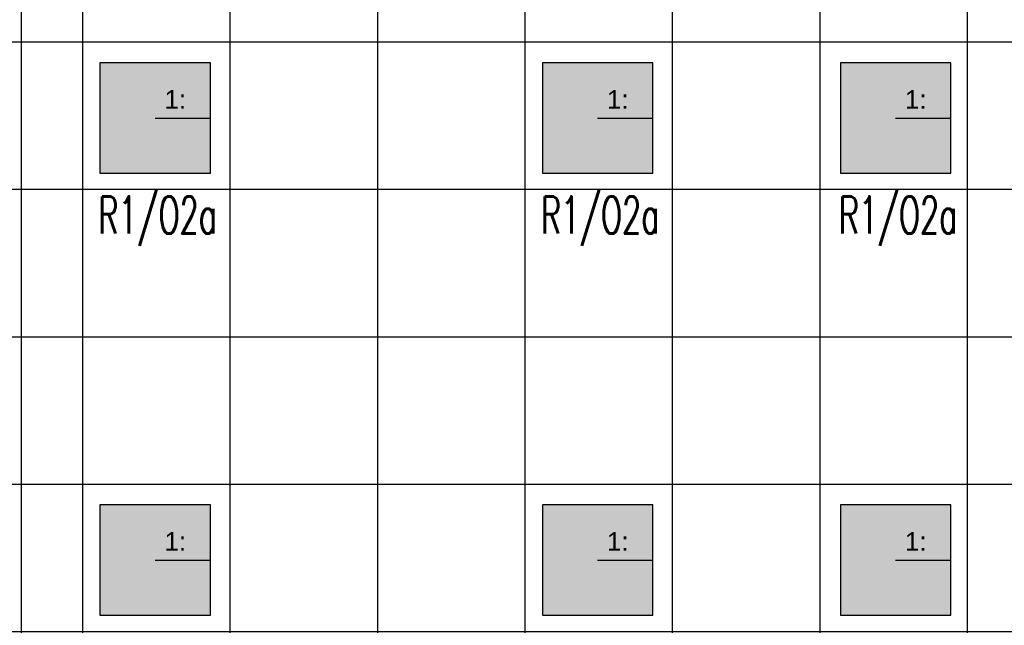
# Model space of a CAD drawing. Header units: millimetres. Extents: x -94648 to 68781, y -29623 to 11990.
# Tile 29 of 181: x -36572 to -36042, y -13700 to -13374. Entities that reach past the tile are written whole.
import ezdxf

# ---------------------------------------------------------------- set-up
doc = ezdxf.new("R2010")
doc.units = ezdxf.units.MM
doc.linetypes.add('BUD', pattern=[0])
for name, color, linetype in [('-podklad', 8, 'Continuous'), ('HATCH', 204, 'Continuous'), ('rexp_Leuchten_Besch', 7, 'Continuous'), ('rexp_Oprawy', 7, 'Continuous')]:
    doc.layers.add(name, color=color, linetype=linetype)
doc.layers.add('IE_oswietlenie_nr_obw', color=51, linetype='Continuous', lineweight=20)
doc.styles.add('ROMANS', font='romans.shx', dxfattribs={"width": 0.75, "height": 10})
doc.styles.get("Standard").update_dxf_attribs({"font": 'arial.ttf'})
doc.linetypes.add('TRACKS', pattern='A,3.81,[130,ltypeshp.shx,S=6.35,R=0,X=0,Y=0],3.81', length=7.62)

# ---------------------------------------------------------------- blocks, each defined once
blk = doc.blocks.new('Goscim_parter')
at = {"layer": 'HATCH', "linetype": 'BUD'}
h = blk.add_hatch(dxfattribs=at)
h.set_pattern_fill('ANSI37', color=8, scale=25, angle=45)
h.set_pattern_definition([(90, (-45348.77, -1321.09), (-79.375, 0), []), (180, (-45348.77, -1321.09), (0, -79.375), [])])
h.paths.add_polyline_path([(-36586.06, -12833.74), (-36586.06, -14283.74), (-35303.06, -14283.74), (-35303.06, -12833.74)])
at = {"layer": 'HATCH', "color": 8, "linetype": 'TRACKS', "ltscale": 2}
blk.add_lwpolyline([(-36571.06, -12405.74), (-35318.06, -12405.74), (-35318.06, -14268.74), (-36571.06, -14268.74)], close=True, dxfattribs=at)
blk = doc.blocks.new('rexp_lib_5')
at = {"layer": 'rexp_Oprawy', "true_color": 0xffff00}
blk.add_hatch(color=2, dxfattribs=at).paths.add_polyline_path([(-0.2975, -0.2975), (0.2975, -0.2975), (0.2975, 0.2975), (-0.2975, 0.2975)])
at = {"layer": 'rexp_Oprawy', "color": 2, "true_color": 0xffff00}
blk.add_lwpolyline([(-0.2975, -0.2975), (0.2975, -0.2975), (0.2975, 0.2975), (-0.2975, 0.2975)], close=True, dxfattribs=at)
at = {"layer": 'rexp_Oprawy', "color": 7}
blk.add_lwpolyline([(-0.2975, -0.2975), (0.2975, -0.2975), (0.2975, 0.2975), (-0.2975, 0.2975)], close=True, dxfattribs=at)
blk.add_lwpolyline([(0, 0), (0.2975, 0)], dxfattribs=at)
at = {"layer": 'rexp_Leuchten_Besch', "flags": 8}
blk.add_attdef('Label', (0.05, 0.05), '', height=0.1, dxfattribs=at)

msp = doc.modelspace()

# ---------------------------------------------------------------- block references
at = {"layer": '-podklad'}
msp.add_blockref('Goscim_parter', (0, 0), dxfattribs=at)
at = {"layer": 'rexp_Oprawy'}
ref = msp.add_blockref('rexp_lib_5', (-36499.10651, -13427.01506, 450), dxfattribs=dict(at, xscale=100, yscale=100, zscale=100))
ref.add_attrib('Label', '1:', (-36494.10651, -13422.01506, 450), dxfattribs={"layer": 'rexp_Leuchten_Besch', "height": 10})
ref = msp.add_blockref('rexp_lib_5', (-36260.96173, -13427.01506, 450), dxfattribs=dict(at, xscale=100, yscale=100, zscale=100))
ref.add_attrib('Label', '1:', (-36255.96173, -13422.01506, 450), dxfattribs={"layer": 'rexp_Leuchten_Besch', "height": 10})
ref = msp.add_blockref('rexp_lib_5', (-36100.60254, -13427.01506, 450), dxfattribs=dict(at, xscale=100, yscale=100, zscale=100))
ref.add_attrib('Label', '1:', (-36095.60254, -13422.01506, 450), dxfattribs={"layer": 'rexp_Leuchten_Besch', "height": 10})
ref = msp.add_blockref('rexp_lib_5', (-36499.10651, -13664.97511, 450), dxfattribs=dict(at, xscale=100, yscale=100, zscale=100))
ref.add_attrib('Label', '1:', (-36494.10651, -13659.97511, 450), dxfattribs={"layer": 'rexp_Leuchten_Besch', "height": 10})
ref = msp.add_blockref('rexp_lib_5', (-36260.96173, -13664.97511, 450), dxfattribs=dict(at, xscale=100, yscale=100, zscale=100))
ref.add_attrib('Label', '1:', (-36255.96173, -13659.97511, 450), dxfattribs={"layer": 'rexp_Leuchten_Besch', "height": 10})
ref = msp.add_blockref('rexp_lib_5', (-36100.60254, -13664.97511, 450), dxfattribs=dict(at, xscale=100, yscale=100, zscale=100))
ref.add_attrib('Label', '1:', (-36095.60254, -13659.97511, 450), dxfattribs={"layer": 'rexp_Leuchten_Besch', "height": 10})

# ---------------------------------------------------------------- texts
at = {"layer": 'IE_oswietlenie_nr_obw', "style": 'ROMANS', "width": 0.6}
for p in [(-36529.67177, -13489.23768), (-36291.527, -13489.23768), (-36131.1678, -13489.23768)]:
    msp.add_text('R1/O2a', height=20, dxfattribs=at).set_placement(p)

doc.saveas('drawing.dxf')
